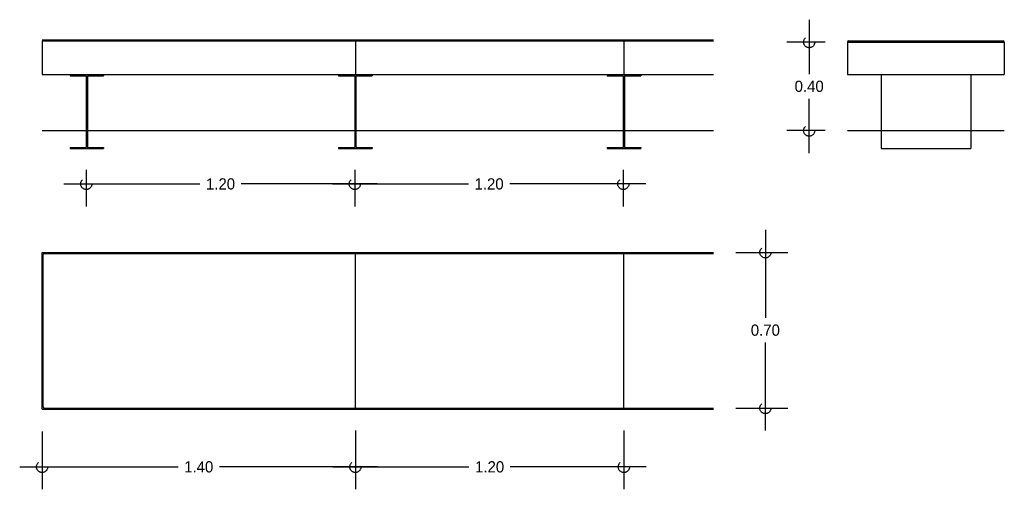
# Model space of a CAD drawing. Header units: centimetres. Extents: x 1.9 to 6.3, y 0.4 to 2.5.
import ezdxf

# ---------------------------------------------------------------- set-up
doc = ezdxf.new("R2010")
doc.units = ezdxf.units.CM
doc.header["$LTSCALE"] = 0.005
doc.header["$MEASUREMENT"] = 0
doc.linetypes.add('ACAD_ISO04W100', pattern=[30, 24, -3, 0, -3])
doc.layers.add('EJES', color=7, linetype='ACAD_ISO04W100')
doc.dimstyles.get("Standard").update_dxf_attribs({"dimtxt": 0.18, "dimasz": 0.18, "dimexe": 0.18, "dimexo": 0.0625, "dimgap": 0.09, "dimtad": 0, "dimtih": 1, "dimtoh": 1, "dimdec": 4, "dimzin": 0, "dimdsep": 46, "dimtxsty": 'Standard', "dimcen": 0.09, "dimadec": 0, "dimazin": 0, "dimtfac": 1, "dimtdec": 4, "dimtofl": 0, "dimtmove": 0, "dimatfit": 3, "dimfxl": 0, "dimtolj": 1, "dimtzin": 0, "dimarcsym": 0})

# ---------------------------------------------------------------- blocks, each defined once
blk = doc.blocks.new('_Small')
at = {"layer": 'EJES', "color": 0, "lineweight": -2}
blk.add_circle((0, 0), 0.25, dxfattribs=at)
blk = doc.blocks.new('*D6')
at = {"color": 0, "lineweight": -2, "ltscale": 0.005}
for p, q in [((3.4, 0.6616), (3.4, 0.399)), ((4.6, 0.6616), (4.6, 0.399)), ((3.3, 0.499), (3.9075, 0.499)), ((4.7, 0.499), (4.0925, 0.499))]:
    blk.add_line(p, q, dxfattribs=at)
at = {"layer": 'Defpoints', "color": 0, "ltscale": 0.005}
for p in [(3.4, 0.7616), (4.6, 0.7616), (4.6, 0.499)]:
    blk.add_point(p, dxfattribs=at)
at = {"color": 0, "lineweight": -2, "ltscale": 0.005, "xscale": 0.1, "yscale": 0.1, "zscale": 0.1, "rotation": 180}
blk.add_blockref('_Small', (3.4, 0.499), dxfattribs=at)
at = {"color": 0, "lineweight": -2, "ltscale": 0.005, "xscale": 0.1, "yscale": 0.1, "zscale": 0.1}
blk.add_blockref('_Small', (4.6, 0.499), dxfattribs=at)
at = {"color": 0, "ltscale": 0.005, "insert": (4, 0.499), "char_height": 0.05, "attachment_point": 5}
blk.add_mtext('\\A1;1.20', dxfattribs=at)
blk = doc.blocks.new('*D5')
at = {"color": 0, "lineweight": -2, "ltscale": 0.005}
for p, q in [((3.4, 0.6616), (3.4, 0.399)), ((2, 0.6566), (2, 0.399)), ((1.9, 0.499), (2.6075, 0.499)), ((3.5, 0.499), (2.7925, 0.499))]:
    blk.add_line(p, q, dxfattribs=at)
at = {"layer": 'Defpoints', "color": 0, "ltscale": 0.005}
for p in [(2, 0.7566), (3.4, 0.7616), (3.4, 0.499)]:
    blk.add_point(p, dxfattribs=at)
at = {"color": 0, "lineweight": -2, "ltscale": 0.005, "xscale": 0.1, "yscale": 0.1, "zscale": 0.1, "rotation": 180}
blk.add_blockref('_Small', (2, 0.499), dxfattribs=at)
at = {"color": 0, "lineweight": -2, "ltscale": 0.005, "xscale": 0.1, "yscale": 0.1, "zscale": 0.1}
blk.add_blockref('_Small', (3.4, 0.499), dxfattribs=at)
at = {"color": 0, "ltscale": 0.005, "insert": (2.7, 0.499), "char_height": 0.05, "attachment_point": 5}
blk.add_mtext('\\A1;1.40', dxfattribs=at)
blk = doc.blocks.new('*D4')
at = {"color": 0, "lineweight": -2, "ltscale": 0.005}
for p, q in [((5.2322, 1.5566), (5.2322, 1.1641)), ((5.1, 1.4566), (5.3322, 1.4566)), ((5.2322, 0.6616), (5.2322, 1.0541)), ((5.1, 0.7616), (5.3322, 0.7616))]:
    blk.add_line(p, q, dxfattribs=at)
at = {"layer": 'Defpoints', "color": 0, "ltscale": 0.005}
for p in [(5, 1.4566), (5, 0.7616), (5.2322, 0.7616)]:
    blk.add_point(p, dxfattribs=at)
at = {"color": 0, "lineweight": -2, "ltscale": 0.005, "xscale": 0.1, "yscale": 0.1, "zscale": 0.1}
for p, rotation in [((5.2322, 1.4566), 90), ((5.2322, 0.7616), 270)]:
    blk.add_blockref('_Small', p, dxfattribs=dict(at, rotation=rotation))
at = {"color": 0, "ltscale": 0.005, "insert": (5.2322, 1.1091), "char_height": 0.05, "attachment_point": 5}
blk.add_mtext('\\A1;0.70', dxfattribs=at)
blk = doc.blocks.new('*D3')
at = {"color": 0, "lineweight": -2, "ltscale": 0.005}
for p, q in [((5.428, 2.495), (5.428, 2.2525)), ((5.5, 2.395), (5.328, 2.395)), ((5.428, 1.9), (5.428, 2.1425)), ((5.5, 2), (5.328, 2))]:
    blk.add_line(p, q, dxfattribs=at)
at = {"layer": 'Defpoints', "color": 0, "ltscale": 0.005}
for p in [(5.6, 2.395), (5.428, 2), (5.6, 2)]:
    blk.add_point(p, dxfattribs=at)
at = {"color": 0, "lineweight": -2, "ltscale": 0.005, "xscale": 0.1, "yscale": 0.1, "zscale": 0.1}
for p, rotation in [((5.428, 2.395), 90), ((5.428, 2), 270)]:
    blk.add_blockref('_Small', p, dxfattribs=dict(at, rotation=rotation))
at = {"color": 0, "ltscale": 0.005, "insert": (5.428, 2.1975), "char_height": 0.05, "attachment_point": 5}
blk.add_mtext('\\A1;0.40', dxfattribs=at)
blk = doc.blocks.new('*D2')
at = {"color": 0, "lineweight": -2, "ltscale": 0.005}
for p, q in [((3.3975, 1.825), (3.3975, 1.6618)), ((4.5975, 1.825), (4.5975, 1.6618)), ((3.2975, 1.7618), (3.905, 1.7618)), ((4.6975, 1.7618), (4.09, 1.7618))]:
    blk.add_line(p, q, dxfattribs=at)
at = {"layer": 'Defpoints', "color": 0, "ltscale": 0.005}
for p in [(3.3975, 1.925), (4.5975, 1.925), (4.5975, 1.7618)]:
    blk.add_point(p, dxfattribs=at)
at = {"color": 0, "lineweight": -2, "ltscale": 0.005, "xscale": 0.1, "yscale": 0.1, "zscale": 0.1, "rotation": 180}
blk.add_blockref('_Small', (3.3975, 1.7618), dxfattribs=at)
at = {"color": 0, "lineweight": -2, "ltscale": 0.005, "xscale": 0.1, "yscale": 0.1, "zscale": 0.1}
blk.add_blockref('_Small', (4.5975, 1.7618), dxfattribs=at)
at = {"color": 0, "ltscale": 0.005, "insert": (3.9975, 1.7618), "char_height": 0.05, "attachment_point": 5}
blk.add_mtext('\\A1;1.20', dxfattribs=at)
blk = doc.blocks.new('*D1')
at = {"color": 0, "lineweight": -2, "ltscale": 0.005}
for p, q in [((2.1975, 1.825), (2.1975, 1.6618)), ((3.3975, 1.825), (3.3975, 1.6618)), ((2.0975, 1.7618), (2.705, 1.7618)), ((3.4975, 1.7618), (2.89, 1.7618))]:
    blk.add_line(p, q, dxfattribs=at)
at = {"layer": 'Defpoints', "color": 0, "ltscale": 0.005}
for p in [(2.1975, 1.925), (3.3975, 1.925), (3.3975, 1.7618)]:
    blk.add_point(p, dxfattribs=at)
at = {"color": 0, "lineweight": -2, "ltscale": 0.005, "xscale": 0.1, "yscale": 0.1, "zscale": 0.1, "rotation": 180}
blk.add_blockref('_Small', (2.1975, 1.7618), dxfattribs=at)
at = {"color": 0, "lineweight": -2, "ltscale": 0.005, "xscale": 0.1, "yscale": 0.1, "zscale": 0.1}
blk.add_blockref('_Small', (3.3975, 1.7618), dxfattribs=at)
at = {"color": 0, "ltscale": 0.005, "insert": (2.7975, 1.7618), "char_height": 0.05, "attachment_point": 5}
blk.add_mtext('\\A1;1.20', dxfattribs=at)

msp = doc.modelspace()

# ---------------------------------------------------------------- linework, layer by layer
at = {"ltscale": 0.005}
for p, q in [((2, 2.405), (5, 2.405)), ((2, 2.4), (2, 2.25)), ((2, 2.4), (5, 2.4)), ((3.4, 2.4), (3.4, 2.25)), ((4.6, 2.4), (4.6, 2.25)), ((5.6, 2.395), (6.3, 2.395)), ((5.6, 2.395), (5.6, 2.25)), ((5.605, 2.4), (6.295, 2.4)), ((6.3, 2.395), (6.3, 2.25)), ((2, 2.25), (5, 2.25)), ((2.125, 2.25), (2.125, 2.245)), ((2.125, 2.245), (2.1975, 2.245)), ((2.1975, 2.245), (2.1975, 1.925)), ((2.2025, 2.245), (2.2025, 1.925)), ((2.2025, 2.245), (2.275, 2.245)), ((2.275, 2.25), (2.275, 2.245)), ((3.325, 2.25), (3.325, 2.245)), ((3.325, 2.245), (3.3975, 2.245)), ((3.3975, 2.245), (3.3975, 1.925)), ((3.4025, 2.245), (3.4025, 1.925)), ((3.4025, 2.245), (3.475, 2.245)), ((3.475, 2.25), (3.475, 2.245)), ((4.525, 2.25), (4.525, 2.245)), ((4.525, 2.245), (4.5975, 2.245)), ((4.5975, 2.245), (4.5975, 1.925)), ((4.6025, 2.245), (4.6025, 1.925)), ((4.6025, 2.245), (4.675, 2.245)), ((4.675, 2.25), (4.675, 2.245)), ((5.6, 2.25), (6.3, 2.25)), ((5.75, 2.25), (5.75, 1.92)), ((6.15, 2.25), (6.15, 1.92)), ((2, 2), (5, 2)), ((5.6, 2), (6.3, 2)), ((2.125, 1.925), (2.125, 1.92)), ((2.125, 1.925), (2.1975, 1.925)), ((2.125, 1.92), (2.275, 1.92)), ((2.2025, 1.925), (2.275, 1.925)), ((2.275, 1.925), (2.275, 1.92)), ((3.325, 1.925), (3.3975, 1.925)), ((3.325, 1.925), (3.325, 1.92)), ((3.325, 1.92), (3.475, 1.92)), ((3.4025, 1.925), (3.475, 1.925)), ((3.475, 1.925), (3.475, 1.92)), ((4.525, 1.925), (4.5975, 1.925)), ((4.525, 1.925), (4.525, 1.92)), ((4.525, 1.92), (4.675, 1.92)), ((4.6025, 1.925), (4.675, 1.925)), ((4.675, 1.925), (4.675, 1.92)), ((5.75, 1.92), (6.15, 1.92)), ((2, 0.7566), (2, 1.4566)), ((2, 1.4566), (5, 1.4566)), ((3.4, 0.7566), (3.4, 1.4566)), ((4.6, 0.7566), (4.6, 1.4566)), ((2.005, 0.7666), (2.005, 1.4466)), ((2.01, 1.4516), (5, 1.4516)), ((2, 0.7566), (5, 0.7566)), ((2.01, 0.7616), (5, 0.7616))]:
    msp.add_line(p, q, dxfattribs=at)
for centre, start, end in [((5.605, 2.395), 90, 180), ((6.295, 2.395), 0, 90), ((2.01, 1.4466), 90, 180), ((2.01, 0.7666), 180, 270)]:
    msp.add_arc(centre, 0.005, start, end, dxfattribs=at)

# ---------------------------------------------------------------- dimensions: what is measured, and where the dimension line sits
for base, p1, p2, picture, middle in [((5.4279569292, 2), (5.6, 2.395), (5.6, 2), '*D3', (5.4279569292, 2.1975)), ((5.2322410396, 0.7615993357), (5, 1.4565993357), (5, 0.7615993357), '*D4', (5.2322410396, 1.1090993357))]:
    dim = msp.add_linear_dim(base=base, p1=p1, p2=p2, angle=90, dimstyle='Standard', override={"dimtxt": 0.05, "dimasz": 0.1, "dimexe": 0.1, "dimexo": 0.1, "dimgap": 0.03, "dimdec": 2, "dimblk": 'Small', "dimdle": 0.1, "dimtdec": 2}, dxfattribs=at)
    dim.commit()
    dim.dimension.update_dxf_attribs({"geometry": picture, "text_midpoint": middle})
for base, p1, p2, override, picture, middle in [((3.3975, 1.7618), (2.1975, 1.925), (3.3975, 1.925), {"dimtxt": 0.05, "dimasz": 0.1, "dimexe": 0.1, "dimexo": 0.1, "dimgap": 0.03, "dimdec": 2, "dimblk": 'Small', "dimdle": 0.1, "dimtdec": 2}, '*D1', (2.7975, 1.7618)), ((4.5975, 1.7618), (3.3975, 1.925), (4.5975, 1.925), {"dimtxt": 0.05, "dimasz": 0.1, "dimexe": 0.1, "dimexo": 0.1, "dimgap": 0.03, "dimdec": 2, "dimblk": 'Small', "dimdle": 0.1, "dimtdec": 2}, '*D2', (3.9975, 1.7618)), ((3.4, 0.499), (2, 0.7566), (3.4, 0.7616), {"dimtxt": 0.05, "dimasz": 0.1, "dimexe": 0.1, "dimexo": 0.1, "dimgap": 0.03, "dimdec": 2, "dimblk": 'Small', "dimdle": 0.1, "dimtdec": 2}, '*D5', (2.7, 0.499)), ((4.6, 0.499), (3.4, 0.7616), (4.6, 0.7616), {"dimtxt": 0.05, "dimasz": 0.1, "dimexe": 0.1, "dimexo": 0.1, "dimgap": 0.03, "dimdec": 2, "dimblk": 'Small', "dimdle": 0.1, "dimtdec": 2, "dimtmove": 1}, '*D6', (4, 0.499))]:
    dim = msp.add_linear_dim(base=base, p1=p1, p2=p2, dimstyle='Standard', override=override, dxfattribs=at)
    dim.commit()
    dim.dimension.update_dxf_attribs({"geometry": picture, "text_midpoint": middle})

doc.saveas('drawing.dxf')
